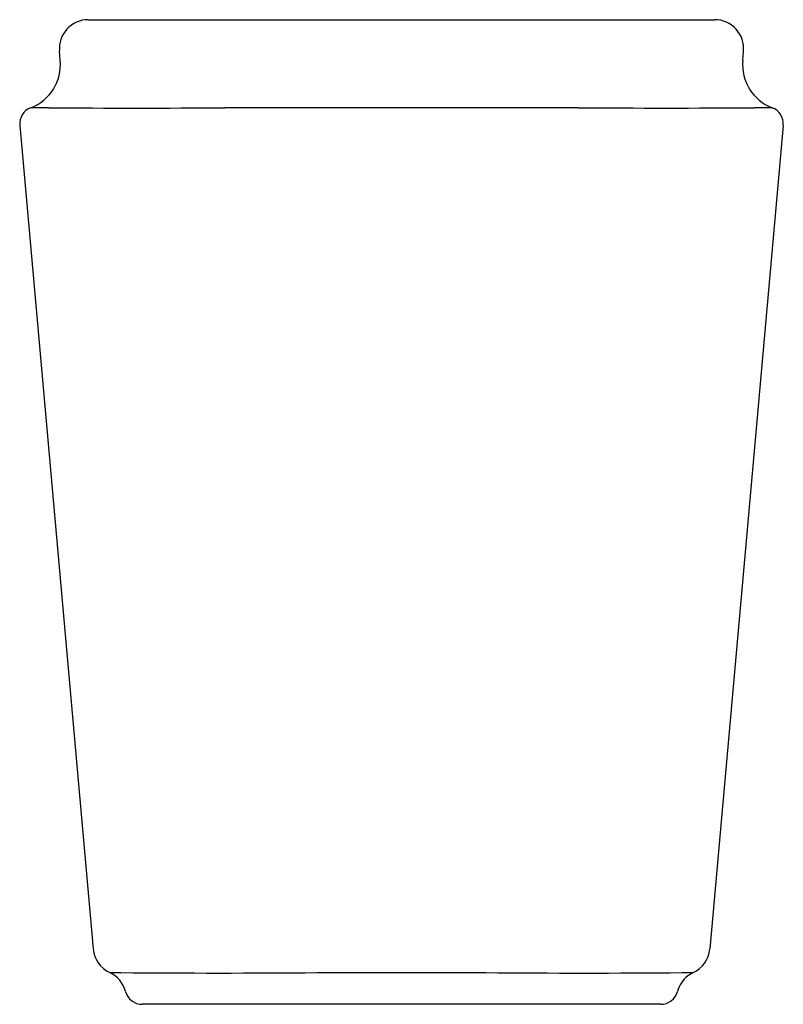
# Model space of a CAD drawing. Header units: millimetres. Extents: x 789.171 to 789.302, y 273.458 to 273.628.
import ezdxf

# ---------------------------------------------------------------- set-up
doc = ezdxf.new("R2010")
doc.units = ezdxf.units.MM
doc.layers.add('SANINDUSA', color=3, linetype='Continuous')

msp = doc.modelspace()

# ---------------------------------------------------------------- linework, layer by layer
at = {"layer": 'SANINDUSA'}
for p, q in [((789.1823706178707, 273.6281863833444), (789.1853891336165, 273.6281863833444)), ((789.1853891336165, 273.6281863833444), (789.2074490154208, 273.6281863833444)), ((789.2074490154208, 273.6281863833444), (789.2653791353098, 273.6281863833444)), ((789.2653791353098, 273.6281863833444), (789.2874390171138, 273.6281863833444)), ((789.2874390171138, 273.6281863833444), (789.2904575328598, 273.6281863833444)), ((789.1775323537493, 273.6211194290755), (789.1773896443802, 273.6227506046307)), ((789.295295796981, 273.6211194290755), (789.2954385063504, 273.6227506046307)), ((789.1775323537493, 273.6211194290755), (789.1775318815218, 273.6211433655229)), ((789.295296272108, 273.6211433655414), (789.295295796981, 273.6211194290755)), ((789.175496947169, 273.6129837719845), (789.1753785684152, 273.6129858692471)), ((789.2073860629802, 273.6129853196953), (789.2059468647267, 273.6129828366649)), ((789.2668812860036, 273.6129828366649), (789.2654420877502, 273.6129853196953)), ((789.297449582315, 273.6129858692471), (789.2973312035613, 273.6129837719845)), ((789.1705412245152, 273.6099205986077), (789.1705412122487, 273.6099207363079)), ((789.1705412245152, 273.6099205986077), (789.183205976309, 273.467750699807)), ((789.3022869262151, 273.6099205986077), (789.2896221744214, 273.467750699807)), ((789.3022869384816, 273.6099207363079), (789.3022869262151, 273.6099205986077)), ((789.183205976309, 273.467750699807), (789.1832059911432, 273.4677505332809)), ((789.289622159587, 273.4677505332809), (789.2896221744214, 273.467750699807)), ((789.1860729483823, 273.4636550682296), (789.1860789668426, 273.4636595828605)), ((789.1879442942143, 273.4636577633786), (789.1880013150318, 273.4636560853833)), ((789.2218382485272, 273.4636560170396), (789.2227638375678, 273.4636580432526)), ((789.2500643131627, 273.4636580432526), (789.2509898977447, 273.4636559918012)), ((789.2848268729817, 273.4636561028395), (789.2848838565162, 273.4636577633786)), ((789.2867491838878, 273.4636595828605), (789.2867552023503, 273.4636550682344)), ((789.1935421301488, 273.4581863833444), (789.1916866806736, 273.4581863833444)), ((789.1935913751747, 273.4581863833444), (789.1935421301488, 273.4581863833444)), ((789.2224269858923, 273.4581863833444), (789.1935913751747, 273.4581863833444)), ((789.2231961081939, 273.4581863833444), (789.2224269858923, 273.4581863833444)), ((789.2496320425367, 273.4581863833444), (789.2231961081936, 273.4581863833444)), ((789.2503998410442, 273.4581863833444), (789.2496320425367, 273.4581863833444)), ((789.2792367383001, 273.4581863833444), (789.2503998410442, 273.4581863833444)), ((789.2792860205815, 273.4581863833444), (789.2792367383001, 273.4581863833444)), ((789.2811414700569, 273.4581863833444), (789.2792860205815, 273.4581863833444))]:
    msp.add_line(p, q, dxfattribs=at)
at = {"layer": 'SANINDUSA', "flags": 128}
for points in [[(789.2654420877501, 273.6129853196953), (789.2582436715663, 273.6129855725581), (789.2510134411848, 273.6129857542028), (789.2437191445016, 273.6129858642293), (789.2364140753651, 273.6129859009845), (789.2255781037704, 273.6129858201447), (789.2147421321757, 273.6129855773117), (789.2073860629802, 273.6129853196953)], [(789.1860789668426, 273.4636595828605), (789.1866927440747, 273.463658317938), (789.1879442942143, 273.4636577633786)], [(789.2227638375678, 273.4636580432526), (789.2295787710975, 273.4636578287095), (789.2364140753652, 273.4636577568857), (789.2432391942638, 273.4636578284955), (789.2500643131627, 273.4636580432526)], [(789.2848838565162, 273.4636577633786), (789.2860379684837, 273.4636582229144), (789.2867491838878, 273.4636595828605)]]:
    msp.add_lwpolyline(points, dxfattribs=at)
at = {"layer": 'SANINDUSA'}
for centre, radius, start, end in [((789.1823706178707, 273.6231863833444), 0.0050000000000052, 90, 184.9999999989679), ((789.2904575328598, 273.6231863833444), 0.0050000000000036, 355.0000000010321, 90), ((789.1695623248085, 273.6204461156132), 0.0079999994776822, 291.1398606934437, 5.000029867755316), ((789.3032658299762, 273.6204461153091), 0.0080000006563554, 174.9999695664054, 248.8601120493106), ((789.1735294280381, 273.6101863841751), 0.003000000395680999, 111.1398551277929, 185.0801535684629), ((789.1745837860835, 272.1842307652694), 1.428755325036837, 89.96812772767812, 90.08566950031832), ((789.1907843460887, 275.6457611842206), 2.032834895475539, 269.5691181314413, 270.4273619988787), ((789.2820303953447, 276.0823092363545), 2.469372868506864, 269.648499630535, 270.3550202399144), ((789.2981911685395, 272.0709196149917), 1.542066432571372, 89.91864898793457, 90.02755378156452), ((789.2992987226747, 273.6101863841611), 0.0030000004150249, 354.9198467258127, 68.86014302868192), ((789.1881868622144, 273.4681860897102), 0.0049998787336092, 184.9975645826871, 244.9888428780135), ((789.2846412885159, 273.4681860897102), 0.0049998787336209, 295.0111572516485, 355.0024354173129), ((789.1839627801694, 273.4591277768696), 0.0049949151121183, 14.90905699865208, 65.00990614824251), ((789.2049241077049, 275.6054218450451), 2.141832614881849, 269.5472967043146, 270.4524718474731), ((789.2679019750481, 275.4170881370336), 1.953505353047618, 269.5039671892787, 270.4964088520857), ((789.2887336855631, 273.4592477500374), 0.0048162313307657, 127.3362832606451, 166.0448596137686), ((789.2888650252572, 273.459128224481), 0.0049943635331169, 114.9886724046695, 127.6827566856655), ((789.1916861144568, 273.4611837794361), 0.0029973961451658, 194.9030510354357, 270.0108233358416), ((789.2811294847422, 273.4612289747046), 0.0030426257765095, 270.2725187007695, 344.3704817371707)]:
    msp.add_arc(centre, radius, start, end, dxfattribs=at)

doc.saveas('drawing.dxf')
